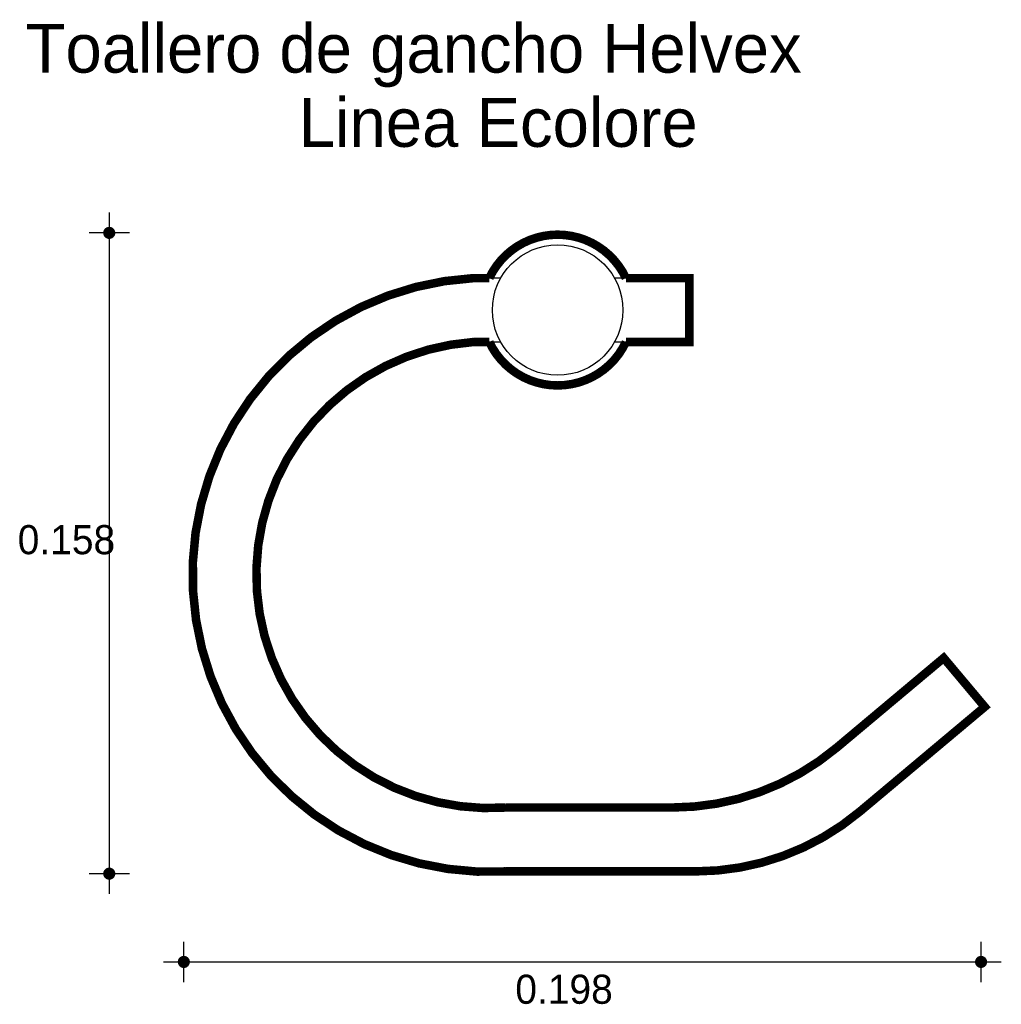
# Model space of a CAD drawing. Extents: x 6.713 to 6.957, y 4.821 to 5.066.
import ezdxf

# ---------------------------------------------------------------- set-up
doc = ezdxf.new("R2010")
doc.units = 0
doc.header["$MEASUREMENT"] = 0
for name, color, linetype in [('BORDE', 2, 'CONTINUOUS'), ('COTAS', 6, 'CONTINUOUS'), ('DIBUJO', 5, 'CONTINUOUS'), ('TEXTO', 4, 'CONTINUOUS')]:
    doc.layers.add(name, color=color, linetype=linetype)

msp = doc.modelspace()

# ---------------------------------------------------------------- linework, layer by layer
at = {"layer": 'BORDE', "const_width": 0.002125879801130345}
msp.add_lwpolyline([(6.879597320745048, 4.985974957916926), (6.863785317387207, 4.985974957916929, -0.636048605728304), (6.829773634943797, 4.985974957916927), (6.825823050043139, 4.985974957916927, 0.9999999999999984), (6.833945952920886, 4.870030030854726), (6.87528619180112, 4.870030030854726, 0.1762451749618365), (6.916265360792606, 4.884937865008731), (6.942914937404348, 4.907285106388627), (6.953132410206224, 4.895100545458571), (6.922039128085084, 4.869026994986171, -0.1762451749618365), (6.881059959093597, 4.854119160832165), (6.833945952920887, 4.854119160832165, -1), (6.825823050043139, 5.001885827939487), (6.829769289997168, 5.001885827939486, -0.6364322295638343), (6.863789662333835, 5.001885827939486), (6.879597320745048, 5.001885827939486)], format="xyb", close=True, dxfattribs=at)
at = {"layer": 'COTAS'}
for p, q in [((6.735135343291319, 5.018195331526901), (6.735135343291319, 4.848518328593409)), ((6.740172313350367, 5.013158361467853), (6.730098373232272, 5.013158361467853)), ((6.740172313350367, 4.853555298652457), (6.730098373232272, 4.853555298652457)), ((6.753707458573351, 4.826537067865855), (6.753707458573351, 4.836611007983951)), ((6.952225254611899, 4.826537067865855), (6.952225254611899, 4.836611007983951)), ((6.748670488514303, 4.831574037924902), (6.957262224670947, 4.831574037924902))]:
    msp.add_line(p, q, dxfattribs=at)
at = {"layer": 'COTAS', "const_width": 0.001511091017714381}
for points in [[(6.734379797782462, 5.013158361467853, 1), (6.735890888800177, 5.013158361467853, 1)], [(6.734379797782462, 4.853555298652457, 1), (6.735890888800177, 4.853555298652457, 1)], [(6.752951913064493, 4.831574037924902, 1), (6.754463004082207, 4.831574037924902, 1)], [(6.951469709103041, 4.831574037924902, 1), (6.952980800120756, 4.831574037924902, 1)]]:
    msp.add_lwpolyline(points, format="xyb", close=True, dxfattribs=at)
at = {"layer": 'DIBUJO'}
for p, q in [((6.832611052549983, 5.001885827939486), (6.825823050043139, 5.001885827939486)), ((6.879597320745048, 5.001885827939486), (6.86094789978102, 5.001885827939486)), ((6.879597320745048, 5.001885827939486), (6.879597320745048, 4.985974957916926)), ((6.832616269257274, 4.985974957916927), (6.825823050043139, 4.985974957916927)), ((6.879597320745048, 4.985974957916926), (6.860942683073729, 4.985974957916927)), ((6.942914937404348, 4.907285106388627), (6.916265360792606, 4.884937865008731)), ((6.942914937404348, 4.907285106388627), (6.953132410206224, 4.895100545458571)), ((6.953132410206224, 4.895100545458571), (6.922039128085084, 4.869026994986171)), ((6.833945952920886, 4.870030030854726), (6.87528619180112, 4.870030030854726)), ((6.833945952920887, 4.854119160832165), (6.881059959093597, 4.854119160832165))]:
    msp.add_line(p, q, dxfattribs=at)
msp.add_circle((6.846779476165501, 4.993935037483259), 0.01624682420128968, dxfattribs=at)
for centre, radius, start, end in [((6.846779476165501, 4.993935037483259), 0.01877662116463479, 25.05202097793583, 154.9479790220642), ((6.829884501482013, 4.928002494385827), 0.0739948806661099, 93.14644781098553, 273.1464478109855), ((6.829884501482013, 4.928002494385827), 0.05811455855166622, 94.00749619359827, 274.0074961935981), ((6.846779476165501, 4.993935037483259), 0.01877662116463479, 205.083313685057, 334.9166863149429), ((6.87528619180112, 4.933806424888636), 0.06377639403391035, 270, 309.981816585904), ((6.881059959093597, 4.917895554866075), 0.06377639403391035, 270, 309.981816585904)]:
    msp.add_arc(centre, radius, start, end, dxfattribs=at)

# ---------------------------------------------------------------- texts
at = {"layer": 'COTAS'}
for s, p in [('0.158', (6.712342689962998, 4.933121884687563)), ('0.198', (6.836247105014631, 4.821149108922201))]:
    msp.add_text(s, height=0.007253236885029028, dxfattribs=at).set_placement(p)
at = {"layer": 'TEXTO'}
for s, p in [('Toallero de gancho Helvex', (6.71431072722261, 5.053061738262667)), ('Linea Ecolore', (6.782326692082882, 5.034584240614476))]:
    msp.add_text(s, height=0.01214750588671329, dxfattribs=at).set_placement(p)

doc.saveas('drawing.dxf')
